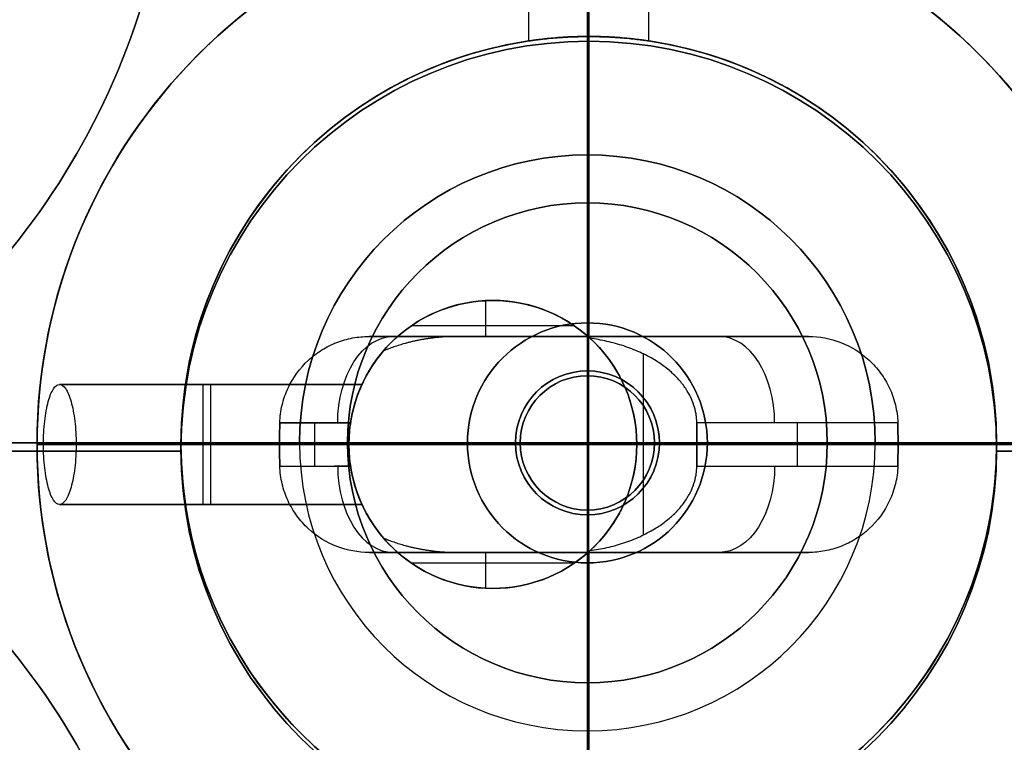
# Model space of a CAD drawing. Header units: millimetres. Extents: x -27.5 to 27.5, y -27.5 to 27.5.
# Tile 4 of 6: x -11.9 to 8.7, y -6.2 to 8.8. Entities that reach past the tile are written whole.
import ezdxf

# ---------------------------------------------------------------- set-up
doc = ezdxf.new("R2010")
doc.units = ezdxf.units.MM
for name, color, linetype in [('CABLE', 7, 'Continuous'), ('Capa 01', 7, 'Continuous'), ('Layer 01', 7, 'Continuous'), ('LUZ', 7, 'Continuous'), ('METAL NEGRO', 7, 'Continuous')]:
    doc.layers.add(name, color=color, linetype=linetype)

# ---------------------------------------------------------------- blocks, each defined once
blk = doc.blocks.new('Block 11')
at = {"layer": 'Layer 01'}
for p, q in [((-4435.468, 260.94, 2649.758), (-4435.468, 263.965, 2649.758)), ((-4434.218, 261.033, 2647.258), (-4434.218, 264.033, 2647.258)), ((-4432.968, 260.94, 2649.758), (-4432.968, 263.965, 2649.758)), ((-4434.218, 254.769, 2652.508), (-4434.218, 261.033, 2652.508)), ((-4436.367, 254.783, 2661.258), (-4436.367, 255.529, 2661.258)), ((-4434.52, 255.006, 2661.258), (-4437.916, 255.006, 2661.258)), ((-4438.799, 254.783, 2662.814), (-4437.563, 254.783, 2661.777)), ((-4437.714, 254.783, 2661.903), (-4430.722, 254.783, 2661.903)), ((-4434.218, 254.783, 2663.786), (-4434.218, 254.783, 2658.97)), ((-4433.08, 250.647, 2658.508), (-4433.08, 254.418, 2658.508)), ((-4440.659, 252.983, 2662.025), (-4439.184, 252.983, 2660.787)), ((-4439.925, 252.083, 2661.409), (-4439.925, 252.983, 2661.409)), ((-4429.869, 252.083, 2660.269), (-4429.869, 252.983, 2660.269)), ((-4445.718, 252.533, 2647.258), (-4445.718, 252.533, 2652.508)), ((-4442.718, 252.533, 2647.258), (-4445.718, 252.533, 2647.258)), ((-4439.218, 252.533, 2654.258), (-4445.584, 252.533, 2654.258)), ((-4439.218, 252.533, 2656.758), (-4444.904, 252.533, 2656.758)), ((-4442.718, 252.533, 2647.258), (-4442.718, 252.533, 2652.508)), ((-4439.218, 252.533, 2652.508), (-4442.718, 252.533, 2652.508)), ((-4440.666, 252.533, 2662.031), (-4439.218, 252.533, 2660.816)), ((-4439.218, 252.533, 2660.816), (-4439.218, 252.533, 2656.758)), ((-4439.218, 252.533, 2654.258), (-4439.218, 252.533, 2652.508)), ((-4433.218, 252.533, 2658.508), (-4433.218, 252.533, 2652.508)), ((-4425.718, 252.533, 2652.508), (-4433.218, 252.533, 2652.508)), ((-4433.218, 252.533, 2658.508), (-4431.968, 252.533, 2658.508)), ((-4431.968, 252.533, 2658.508), (-4427.77, 252.533, 2662.031)), ((-4425.718, 252.533, 2647.258), (-4425.718, 252.533, 2652.508)), ((-4422.718, 252.533, 2647.258), (-4425.718, 252.533, 2647.258)), ((-4439.184, 252.083, 2660.787), (-4439.515, 252.083, 2661.065)), ((-4437.714, 250.283, 2661.903), (-4430.722, 250.283, 2661.903)), ((-4436.367, 249.536, 2661.258), (-4436.367, 250.283, 2661.258)), ((-4434.218, 244.033, 2652.508), (-4434.218, 250.297, 2652.508)), ((-4434.218, 250.283, 2658.97), (-4434.218, 250.283, 2663.786)), ((-4434.52, 250.059, 2661.258), (-4437.916, 250.059, 2661.258))]:
    blk.add_line(p, q, dxfattribs=at)
for centre, radius, start, end in [((-4434.218, 252.533, 2647.258), 11.5, 90, 270), ((-4434.218, 252.533, 2652.508), 11.5, 90, 180), ((-4434.218, 252.533, 2649.883), 11.5, 96.2088, 263.7912), ((-4434.218, 252.533, 2652.508), 11.5, 360, 90), ((-4434.218, 252.533, 2647.258), 11.5, 270, 90), ((-4434.218, 252.533, 2649.883), 11.5, 276.2083, 83.7914), ((-4434.218, 252.533, 2647.258), 8.5, 90, 270), ((-4434.218, 252.533, 2647.258), 8.5, 90, 270), ((-4434.218, 252.533, 2649.883), 8.5, 98.4136, 261.5868), ((-4434.218, 252.533, 2647.258), 8.5, 270, 90), ((-4434.218, 252.533, 2647.258), 8.5, 270, 90), ((-4434.218, 252.533, 2649.883), 8.5, 278.4139, 81.5861), ((-4436.218, 252.533, 2652.508), 3, 90, 270), ((-4436.218, 252.533, 2652.508), 3, 90, 270), ((-4436.218, 252.533, 2652.508), 3, 270, 90), ((-4436.218, 252.533, 2652.508), 3, 270, 90), ((-4434.218, 252.533, 2652.508), 11.5, 180, 270), ((-4434.218, 252.533, 2652.508), 11.5, 270, 0)]:
    blk.add_arc(centre, radius, start, end, dxfattribs=at)
at = {"layer": 'Layer 01', "extrusion": (0, 0, -1)}
for centre, radius, start, end in [((4434.218, 252.533, -2652.508), 11.5, 0, 90), ((4434.218, 252.533, -2647.258), 11.5, 270, 90), ((4434.218, 252.533, -2652.508), 11.5, 90, 180), ((4434.218, 252.533, -2647.258), 11.5, 90, 270), ((4434.218, 252.533, -2652.508), 8.5, 270, 90), ((4434.218, 252.533, -2652.508), 8.5, 270, 90), ((4434.218, 252.533, -2652.508), 8.5, 90, 270), ((4434.218, 252.533, -2652.508), 8.5, 90, 270), ((4436.218, 252.533, -2656.883), 3, 270, 90), ((4436.218, 252.533, -2661.258), 3, 40.4593, 90), ((4436.218, 252.533, -2661.258), 3, 40.4593, 90), ((4436.218, 252.533, -2661.258), 3, 90, 131.4096), ((4436.218, 252.533, -2656.883), 3, 90, 270), ((4436.218, 252.533, -2661.258), 3, 90, 131.4096), ((4436.218, 252.533, -2658.508), 3, 132.5155, 227.4845), ((4436.218, 252.533, -2658.508), 3, 132.5155, 227.4845), ((4434.218, 252.533, -2652.508), 11.5, 270, 360), ((4434.218, 252.533, -2652.508), 11.5, 180, 270), ((4436.218, 252.533, -2661.258), 3, 270, 319.5407), ((4436.218, 252.533, -2661.258), 3, 270, 319.5407), ((4436.218, 252.533, -2661.258), 3, 228.5904, 270), ((4436.218, 252.533, -2661.258), 3, 228.5904, 270)]:
    blk.add_arc(centre, radius, start, end, dxfattribs=at)
at = {"layer": 'Layer 01', "extrusion": (0.766044, 0, -0.642788)}
blk.add_arc((252.983, -813.371, -5111.285), 1.8, 270, 0, dxfattribs=at)
at = {"layer": 'Layer 01', "extrusion": (0, 1, 0)}
for centre, radius, start, end in [((4434.218, 2652.508, 254.783), 11.278, 66.0348, 113.9652), ((4434.218, 2652.508, 252.533), 11.5, 0, 8.7529), ((4434.218, 2652.508, 252.533), 11.5, 21.6888, 55.8972), ((4434.218, 2652.508, 252.533), 11.5, 124.1028, 180), ((4434.218, 2652.508, 250.283), 11.278, 66.0348, 113.9652)]:
    blk.add_arc(centre, radius, start, end, dxfattribs=at)
at = {"layer": 'Layer 01', "extrusion": (0, -1, 0)}
for centre, radius, start, end in [((-4434.218, 2652.508, -254.783), 11.278, 66.0348, 113.9652), ((-4434.218, 2652.508, -252.533), 11.5, 171.2471, 180), ((-4434.218, 2652.508, -252.533), 11.5, 124.1028, 158.3112), ((-4434.218, 2652.508, -252.533), 11.5, 360, 55.8972), ((-4434.218, 2652.508, -250.283), 11.278, 66.0348, 113.9652)]:
    blk.add_arc(centre, radius, start, end, dxfattribs=at)
at = {"layer": 'Layer 01', "extrusion": (0.766044, 1.98952e-13, 0.642788)}
blk.add_arc((252.983, 4887.15, -1684.107), 1.8, 270, 360, dxfattribs=at)
at = {"layer": 'Layer 01', "extrusion": (-1, 0, 0)}
for centre, start, end in [((-252.533, 2655.508, 4442.265), 180, 0), ((-252.533, 2655.508, 4442.097), 0, 180)]:
    blk.add_arc(centre, 1.25, start, end, dxfattribs=at)
at = {"layer": 'Layer 01', "extrusion": (-0.642788, 2.78728e-11, -0.766044)}
blk.add_arc((-252.533, 5101.808, 815.171), 11.06, 90, 92.3318, dxfattribs=at)
at = {"layer": 'Layer 01', "extrusion": (0.642788, -2.78728e-11, 0.766044)}
blk.add_arc((252.533, 5101.808, -815.171), 11.06, 87.6682, 90, dxfattribs=at)
at = {"layer": 'Layer 01', "extrusion": (0.642788, 4.39865e-11, -0.766044)}
blk.add_arc((252.533, -1691.809, -4885.35), 11.06, 87.6682, 90, dxfattribs=at)
at = {"layer": 'Layer 01', "extrusion": (-0.642788, -4.39865e-11, 0.766044)}
blk.add_arc((-252.533, -1691.809, 4885.35), 11.06, 90, 92.3318, dxfattribs=at)
at = {"layer": 'Layer 01', "extrusion": (-0.642788, -1.59959e-11, -0.766044)}
blk.add_arc((-252.533, 5101.808, 815.171), 11.06, 87.6682, 90, dxfattribs=at)
at = {"layer": 'Layer 01', "extrusion": (0.642788, 1.59959e-11, 0.766044)}
blk.add_arc((252.533, 5101.808, -815.171), 11.06, 90, 92.3318, dxfattribs=at)
at = {"layer": 'Layer 01', "extrusion": (0.642788, -4.14984e-11, -0.766044)}
blk.add_arc((252.533, -1691.809, -4885.35), 11.06, 90, 92.3318, dxfattribs=at)
at = {"layer": 'Layer 01', "extrusion": (-0.642788, 4.14984e-11, 0.766044)}
blk.add_arc((-252.533, -1691.809, 4885.35), 11.06, 87.6682, 90, dxfattribs=at)
at = {"layer": 'Layer 01', "extrusion": (-0.766044, 1.98952e-13, 0.642788)}
blk.add_arc((-252.083, -813.371, 5111.285), 1.8, 270, 0, dxfattribs=at)
at = {"layer": 'Layer 01', "extrusion": (-0.766044, 0, -0.642788)}
blk.add_arc((-252.083, 4887.15, 1684.107), 1.8, 270, 0, dxfattribs=at)
at = {"layer": 'Layer 01'}
for points, degree in [([(-4434.218, 264.033, 2651.008), (-4434.218, 261.033, 2651.008)], 1), ([(-4434.218, 261.033, 2648.508), (-4434.218, 264.033, 2648.508)], 1), ([(-4434.218, 264.033, 2648.508), (-4434.218, 261.033, 2648.508)], 1), ([(-4434.218, 261.033, 2651.008), (-4434.218, 264.033, 2651.008)], 1), ([(-4434.218, 261.033, 2651.008), (-4434.218, 261.033, 2652.508)], 1), ([(-4434.218, 261.033, 2647.258), (-4434.218, 261.033, 2648.508)], 1), ([(-4434.218, 261.033, 2648.508), (-4434.218, 261.033, 2647.258)], 1), ([(-4434.218, 261.033, 2652.508), (-4434.218, 261.033, 2651.008)], 1), ([(-4436.218, 255.533, 2652.508), (-4436.218, 255.533, 2661.258)], 1), ([(-4436.218, 255.533, 2661.258), (-4436.218, 255.533, 2652.508)], 1), ([(-4438.799, 254.783, 2662.814), (-4436.945, 254.783, 2661.258)], 1), ([(-4438.799, 254.783, 2662.814), (-4436.945, 254.783, 2661.258)], 1), ([(-4434.234, 254.783, 2661.258), (-4436.945, 254.783, 2661.258)], 1), ([(-4436.945, 254.783, 2661.258), (-4434.234, 254.783, 2661.258)], 1), ([(-4434.234, 254.783, 2658.957), (-4434.234, 254.783, 2658.805), (-4434.221, 254.772, 2658.655), (-4434.191, 254.744, 2658.508)], 3), ([(-4434.234, 254.783, 2661.258), (-4434.234, 254.783, 2658.957)], 1), ([(-4434.234, 254.783, 2658.957), (-4429.637, 254.783, 2662.814)], 1), ([(-4434.234, 254.783, 2661.258), (-4434.234, 254.783, 2658.957)], 1), ([(-4434.234, 254.783, 2658.957), (-4429.637, 254.783, 2662.814)], 1), ([(-4434.191, 254.744, 2658.508), (-4434.221, 254.772, 2658.655), (-4434.234, 254.783, 2658.805), (-4434.234, 254.783, 2658.957)], 3), ([(-4438.945, 253.783, 2655.508), (-4445.249, 253.783, 2655.508)], 1), ([(-4445.249, 253.783, 2655.508), (-4438.945, 253.783, 2655.508)], 1), ([(-4439.184, 252.983, 2660.787), (-4440.659, 252.983, 2662.025)], 1), ([(-4439.184, 252.983, 2660.787), (-4440.659, 252.983, 2662.025)], 1), ([(-4427.777, 252.983, 2662.025), (-4431.968, 252.983, 2658.508)], 1), ([(-4431.968, 252.983, 2658.508), (-4431.968, 252.083, 2658.508)], 1), ([(-4431.968, 252.083, 2658.508), (-4431.968, 252.983, 2658.508)], 1), ([(-4427.777, 252.983, 2662.025), (-4431.968, 252.983, 2658.508)], 1), ([(-4440.659, 252.083, 2662.025), (-4439.184, 252.083, 2660.787)], 1), ([(-4440.659, 252.083, 2662.025), (-4439.184, 252.083, 2660.787)], 1), ([(-4431.968, 252.083, 2658.508), (-4427.777, 252.083, 2662.025)], 1), ([(-4431.968, 252.083, 2658.508), (-4427.777, 252.083, 2662.025)], 1), ([(-4445.249, 251.283, 2655.508), (-4438.945, 251.283, 2655.508)], 1), ([(-4438.945, 251.283, 2655.508), (-4445.249, 251.283, 2655.508)], 1), ([(-4436.945, 250.283, 2661.258), (-4438.799, 250.283, 2662.814)], 1), ([(-4436.945, 250.283, 2661.258), (-4438.799, 250.283, 2662.814)], 1), ([(-4436.945, 250.283, 2661.258), (-4434.234, 250.283, 2661.258)], 1), ([(-4434.234, 250.283, 2661.258), (-4436.945, 250.283, 2661.258)], 1), ([(-4434.191, 250.321, 2658.508), (-4434.221, 250.294, 2658.655), (-4434.234, 250.283, 2658.805), (-4434.234, 250.283, 2658.957)], 3), ([(-4434.234, 250.283, 2658.957), (-4434.234, 250.283, 2658.805), (-4434.221, 250.294, 2658.655), (-4434.191, 250.321, 2658.508)], 3), ([(-4434.234, 250.283, 2658.957), (-4434.234, 250.283, 2661.258)], 1), ([(-4429.637, 250.283, 2662.814), (-4434.234, 250.283, 2658.957)], 1), ([(-4434.234, 250.283, 2658.957), (-4434.234, 250.283, 2661.258)], 1), ([(-4429.637, 250.283, 2662.814), (-4434.234, 250.283, 2658.957)], 1), ([(-4436.218, 249.533, 2661.258), (-4436.218, 249.533, 2652.508)], 1), ([(-4436.218, 249.533, 2652.508), (-4436.218, 249.533, 2661.258)], 1)]:
    blk.add_open_spline(points, degree=degree, dxfattribs=at)
for points, weights, degree in [([(-4434.218, 264.033, 2652.508), (-4434.218, 264.033, 2661.941), (-4434.218, 254.783, 2663.786)], [1, 0.746414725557, 0.931934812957], 2), ([(-4436.945, 254.783, 2661.258), (-4437.503, 254.783, 2661.258), (-4438.037, 254.679, 2661.258), (-4438.501, 254.479, 2661.258)], [1, 0.971301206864, 0.971301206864, 1], 3), ([(-4436.945, 254.783, 2661.258), (-4437.503, 254.783, 2661.258), (-4438.037, 254.679, 2661.258), (-4438.501, 254.479, 2661.258)], [1, 0.971301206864, 0.971301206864, 1], 3), ([(-4431.968, 252.983, 2658.508), (-4431.968, 253.871, 2658.508), (-4432.839, 254.561, 2658.508), (-4434.191, 254.744, 2658.508)], [1, 0.851082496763, 0.851082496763, 1], 3), ([(-4431.968, 252.983, 2658.508), (-4431.968, 253.871, 2658.508), (-4432.839, 254.561, 2658.508), (-4434.191, 254.744, 2658.508)], [1, 0.851082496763, 0.851082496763, 1], 3), ([(-4439.184, 252.083, 2660.787), (-4439.23, 252.382, 2660.825), (-4439.23, 252.684, 2660.825), (-4439.184, 252.983, 2660.787)], [1, 0.99245733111, 0.99245733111, 1], 3), ([(-4439.184, 252.083, 2660.787), (-4439.23, 252.382, 2660.825), (-4439.23, 252.684, 2660.825), (-4439.184, 252.983, 2660.787)], [1, 0.99245733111, 0.99245733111, 1], 3), ([(-4445.584, 252.533, 2654.258), (-4445.718, 252.533, 2653.388), (-4445.718, 252.533, 2652.508)], [0.944993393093, 0.969273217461, 1], 2), ([(-4440.666, 252.533, 2662.031), (-4443.596, 252.533, 2660.047), (-4444.904, 252.533, 2656.758)], [0.861319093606, 0.836758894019, 0.889874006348], 2), ([(-4422.718, 252.533, 2652.508), (-4422.718, 252.533, 2658.61), (-4427.77, 252.533, 2662.031)], [1, 0.819830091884, 0.861319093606], 2), ([(-4434.191, 250.321, 2658.508), (-4432.839, 250.505, 2658.508), (-4431.968, 251.195, 2658.508), (-4431.968, 252.083, 2658.508)], [1, 0.851082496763, 0.851082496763, 1], 3), ([(-4434.191, 250.321, 2658.508), (-4432.839, 250.505, 2658.508), (-4431.968, 251.195, 2658.508), (-4431.968, 252.083, 2658.508)], [1, 0.851082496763, 0.851082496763, 1], 3), ([(-4438.501, 250.586, 2661.258), (-4438.037, 250.387, 2661.258), (-4437.503, 250.283, 2661.258), (-4436.945, 250.283, 2661.258)], [1, 0.971301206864, 0.971301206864, 1], 3), ([(-4438.501, 250.586, 2661.258), (-4438.037, 250.387, 2661.258), (-4437.503, 250.283, 2661.258), (-4436.945, 250.283, 2661.258)], [1, 0.971301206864, 0.971301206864, 1], 3), ([(-4434.218, 250.283, 2663.786), (-4434.218, 241.033, 2661.941), (-4434.218, 241.033, 2652.508)], [0.931934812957, 0.746414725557, 1], 2)]:
    blk.add_rational_spline(points, weights, degree=degree, dxfattribs=at)
for points, knots in [([(-4434.218, 261.033, 2651.008), (-4434.3, 261.033, 2651.008), (-4434.383, 261.032, 2651), (-4434.543, 261.027, 2650.968), (-4434.621, 261.024, 2650.944), (-4434.848, 261.011, 2650.85), (-4434.986, 260.999, 2650.759), (-4435.219, 260.974, 2650.526), (-4435.31, 260.963, 2650.388), (-4435.404, 260.95, 2650.161), (-4435.428, 260.946, 2650.083), (-4435.46, 260.942, 2649.922), (-4435.468, 260.94, 2649.839), (-4435.468, 260.94, 2649.595), (-4435.435, 260.945, 2649.43), (-4435.311, 260.962, 2649.129), (-4435.217, 260.975, 2648.99), (-4434.987, 260.999, 2648.759), (-4434.849, 261.011, 2648.667), (-4434.546, 261.028, 2648.541), (-4434.384, 261.033, 2648.508), (-4434.218, 261.033, 2648.508)], [-3.952953, -3.952953, -3.952953, -3.952953, -3.705894, -3.705894, -3.458834, -3.458834, -2.964715, -2.964715, -2.470596, -2.470596, -2.223536, -2.223536, -1.976477, -1.976477, -1.482358, -1.482358, -0.988238, -0.988238, -0.494119, -0.494119, 0, 0, 0, 0]), ([(-4434.218, 261.033, 2648.508), (-4434.384, 261.033, 2648.508), (-4434.546, 261.028, 2648.541), (-4434.849, 261.011, 2648.667), (-4434.987, 260.999, 2648.759), (-4435.217, 260.975, 2648.99), (-4435.311, 260.962, 2649.129), (-4435.435, 260.945, 2649.43), (-4435.468, 260.94, 2649.595), (-4435.468, 260.94, 2649.839), (-4435.46, 260.942, 2649.922), (-4435.428, 260.946, 2650.083), (-4435.404, 260.95, 2650.161), (-4435.31, 260.963, 2650.388), (-4435.219, 260.974, 2650.526), (-4434.986, 260.999, 2650.759), (-4434.848, 261.011, 2650.85), (-4434.621, 261.024, 2650.944), (-4434.543, 261.027, 2650.968), (-4434.383, 261.032, 2651), (-4434.3, 261.033, 2651.008), (-4434.218, 261.033, 2651.008)], [-3.952953, -3.952953, -3.952953, -3.952953, -3.458834, -3.458834, -2.964715, -2.964715, -2.470596, -2.470596, -1.976477, -1.976477, -1.729417, -1.729417, -1.482358, -1.482358, -0.988238, -0.988238, -0.494119, -0.494119, -0.24706, -0.24706, 0, 0, 0, 0]), ([(-4434.218, 261.033, 2651.008), (-4434.055, 261.033, 2651.008), (-4433.89, 261.028, 2650.975), (-4433.589, 261.011, 2650.851), (-4433.45, 260.999, 2650.758), (-4433.277, 260.981, 2650.585), (-4433.225, 260.975, 2650.521), (-4433.134, 260.963, 2650.385), (-4433.095, 260.958, 2650.314), (-4433.001, 260.945, 2650.087), (-4432.968, 260.94, 2649.924), (-4432.968, 260.94, 2649.594), (-4433.001, 260.945, 2649.431), (-4433.126, 260.962, 2649.129), (-4433.219, 260.975, 2648.99), (-4433.449, 260.999, 2648.76), (-4433.588, 261.011, 2648.667), (-4433.889, 261.028, 2648.542), (-4434.053, 261.033, 2648.508), (-4434.218, 261.033, 2648.508)], [-3.955346, -3.955346, -3.955346, -3.955346, -3.460928, -3.460928, -2.96651, -2.96651, -2.719301, -2.719301, -2.472092, -2.472092, -1.977673, -1.977673, -1.483255, -1.483255, -0.988837, -0.988837, -0.494418, -0.494418, 0, 0, 0, 0]), ([(-4434.218, 261.033, 2648.508), (-4434.053, 261.033, 2648.508), (-4433.889, 261.028, 2648.542), (-4433.588, 261.011, 2648.667), (-4433.449, 260.999, 2648.76), (-4433.219, 260.975, 2648.99), (-4433.126, 260.962, 2649.129), (-4433.001, 260.945, 2649.431), (-4432.968, 260.94, 2649.594), (-4432.968, 260.94, 2649.924), (-4433.001, 260.945, 2650.087), (-4433.095, 260.958, 2650.314), (-4433.134, 260.963, 2650.385), (-4433.225, 260.975, 2650.521), (-4433.277, 260.981, 2650.585), (-4433.45, 260.999, 2650.758), (-4433.589, 261.011, 2650.851), (-4433.89, 261.028, 2650.975), (-4434.055, 261.033, 2651.008), (-4434.218, 261.033, 2651.008)], [-3.955346, -3.955346, -3.955346, -3.955346, -3.460928, -3.460928, -2.96651, -2.96651, -2.472092, -2.472092, -1.977673, -1.977673, -1.483255, -1.483255, -1.236046, -1.236046, -0.988837, -0.988837, -0.494418, -0.494418, 0, 0, 0, 0]), ([(-4440.659, 252.983, 2662.025), (-4440.655, 253.109, 2662.021), (-4440.638, 253.232, 2662.025), (-4440.581, 253.473, 2662.042), (-4440.539, 253.592, 2662.057), (-4440.384, 253.927, 2662.118), (-4440.237, 254.126, 2662.18), (-4439.976, 254.368, 2662.293), (-4439.881, 254.44, 2662.335), (-4439.682, 254.564, 2662.422), (-4439.579, 254.615, 2662.468), (-4439.364, 254.699, 2662.563), (-4439.252, 254.73, 2662.613), (-4439.028, 254.772, 2662.712), (-4438.914, 254.783, 2662.763), (-4438.799, 254.783, 2662.814)], [0, 0, 0, 0, 0.37557, 0.37557, 0.75114, 0.75114, 1.502279, 1.502279, 1.877849, 1.877849, 2.253419, 2.253419, 2.628989, 2.628989, 3.004559, 3.004559, 3.004559, 3.004559]), ([(-4440.659, 252.983, 2662.025), (-4440.655, 253.109, 2662.021), (-4440.638, 253.232, 2662.025), (-4440.581, 253.473, 2662.042), (-4440.539, 253.592, 2662.057), (-4440.384, 253.927, 2662.118), (-4440.237, 254.126, 2662.18), (-4439.976, 254.368, 2662.293), (-4439.881, 254.44, 2662.335), (-4439.682, 254.564, 2662.422), (-4439.579, 254.615, 2662.468), (-4439.364, 254.699, 2662.563), (-4439.252, 254.73, 2662.613), (-4439.028, 254.772, 2662.712), (-4438.914, 254.783, 2662.763), (-4438.799, 254.783, 2662.814)], [-3.004559, -3.004559, -3.004559, -3.004559, -2.628989, -2.628989, -2.253419, -2.253419, -1.502279, -1.502279, -1.12671, -1.12671, -0.75114, -0.75114, -0.37557, -0.37557, 0, 0, 0, 0]), ([(-4429.637, 254.783, 2662.814), (-4429.407, 254.783, 2662.712), (-4429.183, 254.741, 2662.612), (-4428.749, 254.574, 2662.42), (-4428.551, 254.451, 2662.332), (-4428.286, 254.207, 2662.218), (-4428.207, 254.118, 2662.184), (-4428.065, 253.924, 2662.124), (-4428.002, 253.817, 2662.098), (-4427.897, 253.593, 2662.058), (-4427.857, 253.476, 2662.043), (-4427.799, 253.235, 2662.025), (-4427.781, 253.109, 2662.021), (-4427.777, 252.983, 2662.025)], [0, 0, 0, 0, 0.751676, 0.751676, 1.503353, 1.503353, 1.879191, 1.879191, 2.255029, 2.255029, 2.630868, 2.630868, 3.006706, 3.006706, 3.006706, 3.006706]), ([(-4429.637, 254.783, 2662.814), (-4429.407, 254.783, 2662.712), (-4429.183, 254.741, 2662.612), (-4428.749, 254.574, 2662.42), (-4428.551, 254.451, 2662.332), (-4428.286, 254.207, 2662.218), (-4428.207, 254.118, 2662.184), (-4428.065, 253.924, 2662.124), (-4428.002, 253.817, 2662.098), (-4427.897, 253.593, 2662.058), (-4427.857, 253.476, 2662.043), (-4427.799, 253.235, 2662.025), (-4427.781, 253.109, 2662.021), (-4427.777, 252.983, 2662.025)], [-3.006706, -3.006706, -3.006706, -3.006706, -2.255029, -2.255029, -1.503353, -1.503353, -1.127515, -1.127515, -0.751676, -0.751676, -0.375838, -0.375838, 0, 0, 0, 0]), ([(-4439.184, 252.983, 2660.787), (-4439.162, 253.13, 2660.769), (-4439.129, 253.276, 2660.764), (-4439.041, 253.558, 2660.783), (-4438.987, 253.697, 2660.806), (-4438.863, 253.956, 2660.882), (-4438.792, 254.079, 2660.935), (-4438.647, 254.299, 2661.072), (-4438.572, 254.396, 2661.155), (-4438.501, 254.479, 2661.258)], [-1.791233, -1.791233, -1.791233, -1.791233, -1.343424, -1.343424, -0.895616, -0.895616, -0.447808, -0.447808, 0, 0, 0, 0]), ([(-4438.501, 254.479, 2661.258), (-4438.572, 254.396, 2661.155), (-4438.647, 254.299, 2661.072), (-4438.792, 254.079, 2660.935), (-4438.863, 253.956, 2660.882), (-4438.987, 253.697, 2660.806), (-4439.041, 253.558, 2660.783), (-4439.129, 253.276, 2660.764), (-4439.162, 253.13, 2660.769), (-4439.184, 252.983, 2660.787)], [-1.791233, -1.791233, -1.791233, -1.791233, -1.343424, -1.343424, -0.895616, -0.895616, -0.447808, -0.447808, 0, 0, 0, 0]), ([(-4445.584, 252.533, 2654.258), (-4445.584, 252.701, 2654.258), (-4445.575, 252.866, 2654.292), (-4445.541, 253.172, 2654.421), (-4445.516, 253.311, 2654.516), (-4445.454, 253.539, 2654.749), (-4445.417, 253.63, 2654.888), (-4445.337, 253.751, 2655.187), (-4445.293, 253.783, 2655.348), (-4445.249, 253.783, 2655.508)], [0, 0, 0, 0, 0.502799, 0.502799, 1.005599, 1.005599, 1.508398, 1.508398, 2.011198, 2.011198, 2.011198, 2.011198]), ([(-4445.584, 252.533, 2654.258), (-4445.584, 252.701, 2654.258), (-4445.575, 252.866, 2654.292), (-4445.541, 253.172, 2654.421), (-4445.516, 253.311, 2654.516), (-4445.454, 253.539, 2654.749), (-4445.417, 253.63, 2654.888), (-4445.337, 253.751, 2655.187), (-4445.293, 253.783, 2655.348), (-4445.249, 253.783, 2655.508)], [-2.011198, -2.011198, -2.011198, -2.011198, -1.508398, -1.508398, -1.005599, -1.005599, -0.502799, -0.502799, 0, 0, 0, 0]), ([(-4445.249, 253.783, 2655.508), (-4445.206, 253.783, 2655.669), (-4445.162, 253.752, 2655.83), (-4445.079, 253.63, 2656.129), (-4445.041, 253.54, 2656.267), (-4444.976, 253.31, 2656.501), (-4444.95, 253.172, 2656.595), (-4444.923, 252.942, 2656.692), (-4444.916, 252.863, 2656.717), (-4444.906, 252.7, 2656.75), (-4444.904, 252.616, 2656.758), (-4444.904, 252.533, 2656.758)], [-2.010505, -2.010505, -2.010505, -2.010505, -1.507879, -1.507879, -1.005253, -1.005253, -0.502626, -0.502626, -0.251313, -0.251313, 0, 0, 0, 0]), ([(-4445.249, 253.783, 2655.508), (-4445.206, 253.783, 2655.669), (-4445.162, 253.752, 2655.83), (-4445.079, 253.63, 2656.129), (-4445.041, 253.54, 2656.267), (-4444.976, 253.31, 2656.501), (-4444.95, 253.172, 2656.595), (-4444.923, 252.942, 2656.692), (-4444.916, 252.863, 2656.717), (-4444.906, 252.7, 2656.75), (-4444.904, 252.616, 2656.758), (-4444.904, 252.533, 2656.758)], [0, 0, 0, 0, 0.502626, 0.502626, 1.005253, 1.005253, 1.507879, 1.507879, 1.759192, 1.759192, 2.010505, 2.010505, 2.010505, 2.010505]), ([(-4438.945, 251.283, 2655.508), (-4438.945, 251.283, 2655.673), (-4438.961, 251.316, 2655.839), (-4439.014, 251.442, 2656.141), (-4439.05, 251.534, 2656.277), (-4439.103, 251.707, 2656.45), (-4439.12, 251.769, 2656.501), (-4439.152, 251.903, 2656.591), (-4439.167, 251.976, 2656.63), (-4439.192, 252.127, 2656.693), (-4439.201, 252.205, 2656.717), (-4439.215, 252.366, 2656.75), (-4439.218, 252.45, 2656.758), (-4439.218, 252.697, 2656.758), (-4439.204, 252.863, 2656.725), (-4439.155, 253.165, 2656.599), (-4439.12, 253.302, 2656.507), (-4439.05, 253.532, 2656.277), (-4439.014, 253.623, 2656.142), (-4438.961, 253.75, 2655.838), (-4438.945, 253.783, 2655.675), (-4438.945, 253.783, 2655.508)], [-3.99558, -3.99558, -3.99558, -3.99558, -3.496133, -3.496133, -2.996685, -2.996685, -2.746961, -2.746961, -2.497238, -2.497238, -2.247514, -2.247514, -1.99779, -1.99779, -1.498343, -1.498343, -0.998895, -0.998895, -0.499448, -0.499448, 0, 0, 0, 0]), ([(-4438.945, 251.283, 2655.508), (-4438.945, 251.283, 2655.344), (-4438.961, 251.316, 2655.177), (-4439.014, 251.441, 2654.877), (-4439.05, 251.534, 2654.74), (-4439.12, 251.762, 2654.511), (-4439.154, 251.898, 2654.419), (-4439.192, 252.127, 2654.323), (-4439.201, 252.206, 2654.299), (-4439.215, 252.367, 2654.267), (-4439.218, 252.451, 2654.258), (-4439.218, 252.699, 2654.258), (-4439.204, 252.864, 2654.292), (-4439.155, 253.165, 2654.418), (-4439.12, 253.303, 2654.51), (-4439.05, 253.531, 2654.738), (-4439.014, 253.623, 2654.876), (-4438.975, 253.718, 2655.102), (-4438.964, 253.742, 2655.182), (-4438.949, 253.774, 2655.343), (-4438.945, 253.783, 2655.425), (-4438.945, 253.783, 2655.508)], [-3.99497, -3.99497, -3.99497, -3.99497, -3.495599, -3.495599, -2.996228, -2.996228, -2.496857, -2.496857, -2.247171, -2.247171, -1.997485, -1.997485, -1.498114, -1.498114, -0.998743, -0.998743, -0.499371, -0.499371, -0.249686, -0.249686, 0, 0, 0, 0]), ([(-4438.945, 253.783, 2655.508), (-4438.945, 253.783, 2655.675), (-4438.961, 253.75, 2655.838), (-4439.014, 253.623, 2656.142), (-4439.05, 253.532, 2656.277), (-4439.12, 253.302, 2656.507), (-4439.155, 253.165, 2656.599), (-4439.204, 252.863, 2656.725), (-4439.218, 252.697, 2656.758), (-4439.218, 252.45, 2656.758), (-4439.215, 252.366, 2656.75), (-4439.201, 252.205, 2656.717), (-4439.192, 252.127, 2656.693), (-4439.167, 251.976, 2656.63), (-4439.152, 251.903, 2656.591), (-4439.12, 251.769, 2656.501), (-4439.103, 251.707, 2656.45), (-4439.05, 251.534, 2656.277), (-4439.014, 251.442, 2656.141), (-4438.961, 251.316, 2655.839), (-4438.945, 251.283, 2655.673), (-4438.945, 251.283, 2655.508)], [-3.99558, -3.99558, -3.99558, -3.99558, -3.496133, -3.496133, -2.996685, -2.996685, -2.497238, -2.497238, -1.99779, -1.99779, -1.748066, -1.748066, -1.498343, -1.498343, -1.248619, -1.248619, -0.998895, -0.998895, -0.499448, -0.499448, 0, 0, 0, 0]), ([(-4438.945, 253.783, 2655.508), (-4438.945, 253.783, 2655.425), (-4438.949, 253.774, 2655.343), (-4438.964, 253.742, 2655.182), (-4438.975, 253.718, 2655.102), (-4439.014, 253.623, 2654.876), (-4439.05, 253.531, 2654.738), (-4439.12, 253.303, 2654.51), (-4439.155, 253.165, 2654.418), (-4439.204, 252.864, 2654.292), (-4439.218, 252.699, 2654.258), (-4439.218, 252.451, 2654.258), (-4439.215, 252.367, 2654.267), (-4439.201, 252.206, 2654.299), (-4439.192, 252.127, 2654.323), (-4439.154, 251.898, 2654.419), (-4439.12, 251.762, 2654.511), (-4439.05, 251.534, 2654.74), (-4439.014, 251.441, 2654.877), (-4438.961, 251.316, 2655.177), (-4438.945, 251.283, 2655.344), (-4438.945, 251.283, 2655.508)], [-3.99497, -3.99497, -3.99497, -3.99497, -3.745285, -3.745285, -3.495599, -3.495599, -2.996228, -2.996228, -2.496857, -2.496857, -1.997485, -1.997485, -1.7478, -1.7478, -1.498114, -1.498114, -0.998743, -0.998743, -0.499371, -0.499371, 0, 0, 0, 0]), ([(-4445.249, 251.283, 2655.508), (-4445.293, 251.283, 2655.348), (-4445.337, 251.314, 2655.186), (-4445.417, 251.435, 2654.888), (-4445.454, 251.527, 2654.749), (-4445.516, 251.755, 2654.516), (-4445.541, 251.894, 2654.421), (-4445.567, 252.123, 2654.324), (-4445.573, 252.204, 2654.3), (-4445.582, 252.366, 2654.267), (-4445.584, 252.449, 2654.258), (-4445.584, 252.533, 2654.258)], [0, 0, 0, 0, 0.502131, 0.502131, 1.004263, 1.004263, 1.506394, 1.506394, 1.75746, 1.75746, 2.008525, 2.008525, 2.008525, 2.008525]), ([(-4445.249, 251.283, 2655.508), (-4445.293, 251.283, 2655.348), (-4445.337, 251.314, 2655.186), (-4445.417, 251.435, 2654.888), (-4445.454, 251.527, 2654.749), (-4445.516, 251.755, 2654.516), (-4445.541, 251.894, 2654.421), (-4445.567, 252.123, 2654.324), (-4445.573, 252.204, 2654.3), (-4445.582, 252.366, 2654.267), (-4445.584, 252.449, 2654.258), (-4445.584, 252.533, 2654.258)], [-2.008525, -2.008525, -2.008525, -2.008525, -1.506394, -1.506394, -1.004263, -1.004263, -0.502131, -0.502131, -0.251066, -0.251066, 0, 0, 0, 0]), ([(-4444.904, 252.533, 2656.758), (-4444.904, 252.366, 2656.758), (-4444.914, 252.199, 2656.724), (-4444.95, 251.895, 2656.596), (-4444.976, 251.755, 2656.5), (-4445.041, 251.525, 2656.266), (-4445.08, 251.435, 2656.128), (-4445.162, 251.314, 2655.83), (-4445.206, 251.283, 2655.668), (-4445.249, 251.283, 2655.508)], [-2.013024, -2.013024, -2.013024, -2.013024, -1.509768, -1.509768, -1.006512, -1.006512, -0.503256, -0.503256, 0, 0, 0, 0]), ([(-4444.904, 252.533, 2656.758), (-4444.904, 252.366, 2656.758), (-4444.914, 252.199, 2656.724), (-4444.95, 251.895, 2656.596), (-4444.976, 251.755, 2656.5), (-4445.041, 251.525, 2656.266), (-4445.08, 251.435, 2656.128), (-4445.162, 251.314, 2655.83), (-4445.206, 251.283, 2655.668), (-4445.249, 251.283, 2655.508)], [0, 0, 0, 0, 0.503256, 0.503256, 1.006512, 1.006512, 1.509768, 1.509768, 2.013024, 2.013024, 2.013024, 2.013024]), ([(-4438.799, 250.283, 2662.814), (-4439.029, 250.283, 2662.712), (-4439.253, 250.324, 2662.612), (-4439.687, 250.492, 2662.42), (-4439.886, 250.614, 2662.332), (-4440.15, 250.858, 2662.218), (-4440.23, 250.948, 2662.184), (-4440.372, 251.142, 2662.124), (-4440.435, 251.248, 2662.098), (-4440.539, 251.473, 2662.058), (-4440.58, 251.589, 2662.043), (-4440.638, 251.831, 2662.025), (-4440.655, 251.956, 2662.021), (-4440.659, 252.083, 2662.025)], [0, 0, 0, 0, 0.751676, 0.751676, 1.503353, 1.503353, 1.879191, 1.879191, 2.255029, 2.255029, 2.630868, 2.630868, 3.006706, 3.006706, 3.006706, 3.006706]), ([(-4438.799, 250.283, 2662.814), (-4439.029, 250.283, 2662.712), (-4439.253, 250.324, 2662.612), (-4439.687, 250.492, 2662.42), (-4439.886, 250.614, 2662.332), (-4440.15, 250.858, 2662.218), (-4440.23, 250.948, 2662.184), (-4440.372, 251.142, 2662.124), (-4440.435, 251.248, 2662.098), (-4440.539, 251.473, 2662.058), (-4440.58, 251.589, 2662.043), (-4440.638, 251.831, 2662.025), (-4440.655, 251.956, 2662.021), (-4440.659, 252.083, 2662.025)], [-3.006706, -3.006706, -3.006706, -3.006706, -2.255029, -2.255029, -1.503353, -1.503353, -1.127515, -1.127515, -0.751676, -0.751676, -0.375838, -0.375838, 0, 0, 0, 0]), ([(-4438.501, 250.586, 2661.258), (-4438.572, 250.669, 2661.155), (-4438.647, 250.767, 2661.072), (-4438.793, 250.987, 2660.934), (-4438.863, 251.11, 2660.881), (-4438.987, 251.368, 2660.806), (-4439.042, 251.508, 2660.783), (-4439.129, 251.791, 2660.764), (-4439.162, 251.935, 2660.769), (-4439.184, 252.083, 2660.787)], [-1.791242, -1.791242, -1.791242, -1.791242, -1.343432, -1.343432, -0.895621, -0.895621, -0.447811, -0.447811, 0, 0, 0, 0]), ([(-4439.184, 252.083, 2660.787), (-4439.162, 251.935, 2660.769), (-4439.129, 251.791, 2660.764), (-4439.042, 251.508, 2660.783), (-4438.987, 251.368, 2660.806), (-4438.863, 251.11, 2660.881), (-4438.793, 250.987, 2660.934), (-4438.647, 250.767, 2661.072), (-4438.572, 250.669, 2661.155), (-4438.501, 250.586, 2661.258)], [-1.791242, -1.791242, -1.791242, -1.791242, -1.343432, -1.343432, -0.895621, -0.895621, -0.447811, -0.447811, 0, 0, 0, 0]), ([(-4427.777, 252.083, 2662.025), (-4427.781, 251.957, 2662.021), (-4427.798, 251.834, 2662.025), (-4427.856, 251.592, 2662.042), (-4427.897, 251.473, 2662.057), (-4428.052, 251.139, 2662.118), (-4428.199, 250.939, 2662.18), (-4428.46, 250.698, 2662.293), (-4428.555, 250.625, 2662.335), (-4428.754, 250.502, 2662.422), (-4428.858, 250.45, 2662.468), (-4429.072, 250.367, 2662.563), (-4429.184, 250.335, 2662.613), (-4429.409, 250.293, 2662.712), (-4429.523, 250.283, 2662.763), (-4429.637, 250.283, 2662.814)], [0, 0, 0, 0, 0.37557, 0.37557, 0.75114, 0.75114, 1.502279, 1.502279, 1.877849, 1.877849, 2.253419, 2.253419, 2.628989, 2.628989, 3.004559, 3.004559, 3.004559, 3.004559]), ([(-4427.777, 252.083, 2662.025), (-4427.781, 251.957, 2662.021), (-4427.798, 251.834, 2662.025), (-4427.856, 251.592, 2662.042), (-4427.897, 251.473, 2662.057), (-4428.052, 251.139, 2662.118), (-4428.199, 250.939, 2662.18), (-4428.46, 250.698, 2662.293), (-4428.555, 250.625, 2662.335), (-4428.754, 250.502, 2662.422), (-4428.858, 250.45, 2662.468), (-4429.072, 250.367, 2662.563), (-4429.184, 250.335, 2662.613), (-4429.409, 250.293, 2662.712), (-4429.523, 250.283, 2662.763), (-4429.637, 250.283, 2662.814)], [-3.004559, -3.004559, -3.004559, -3.004559, -2.628989, -2.628989, -2.253419, -2.253419, -1.502279, -1.502279, -1.12671, -1.12671, -0.75114, -0.75114, -0.37557, -0.37557, 0, 0, 0, 0])]:
    blk.add_open_spline(points, degree=3, knots=knots, dxfattribs=at)
blk = doc.blocks.new('Block 09')
at = {"layer": 'Layer 01'}
for p, q in [((-4434.247, 251.166, 2653.071), (-4434.247, 253.966, 2653.071)), ((-4434.247, 251.166, 2947.258), (-4434.247, 253.966, 2947.258)), ((-4432.847, 252.566, 2653.071), (-4435.647, 252.566, 2653.071)), ((-4435.647, 252.566, 2947.258), (-4432.847, 252.566, 2947.258)), ((-4435.647, 252.566, 2947.258), (-4435.647, 252.566, 2653.071)), ((-4432.847, 252.566, 2947.258), (-4432.847, 252.566, 2653.071))]:
    blk.add_line(p, q, dxfattribs=at)
at = {"layer": 'Layer 01', "extrusion": (0, 0, -1)}
for centre, start, end in [((4434.247, 252.566, -2653.071), 270, 90), ((4434.247, 252.566, -2947.258), 270, 90), ((4434.247, 252.566, -2800.165), 270, 90), ((4434.247, 252.566, -2947.258), 90, 270), ((4434.247, 252.566, -2800.165), 90, 270), ((4434.247, 252.566, -2653.071), 90, 270)]:
    blk.add_arc(centre, 1.4, start, end, dxfattribs=at)
at = {"layer": 'Layer 01'}
for centre, start, end in [((-4434.247, 252.566, 2947.258), 90, 270), ((-4434.247, 252.566, 2653.071), 90, 270), ((-4434.247, 252.566, 2653.071), 270, 90), ((-4434.247, 252.566, 2947.258), 270, 90)]:
    blk.add_arc(centre, 1.4, start, end, dxfattribs=at)
for points in [[(-4434.247, 253.966, 2653.071), (-4434.247, 253.966, 2751.134), (-4434.247, 253.966, 2849.196), (-4434.247, 253.966, 2947.258)], [(-4434.247, 253.966, 2947.258), (-4434.247, 253.966, 2849.196), (-4434.247, 253.966, 2751.134), (-4434.247, 253.966, 2653.071)], [(-4434.247, 251.166, 2947.258), (-4434.247, 251.166, 2849.196), (-4434.247, 251.166, 2751.134), (-4434.247, 251.166, 2653.071)], [(-4434.247, 251.166, 2653.071), (-4434.247, 251.166, 2751.134), (-4434.247, 251.166, 2849.196), (-4434.247, 251.166, 2947.258)]]:
    blk.add_open_spline(points, degree=3, dxfattribs=at)

msp = doc.modelspace()

# ---------------------------------------------------------------- linework, layer by layer
at = {"layer": 'Capa 01'}
for p, q in [((-0.029, 6.033, 926.75), (-0.029, 27.533, 926.75)), ((-0.029, 5.033, 927.75), (-0.029, 26.533, 927.75)), ((-0.029, 6.033, 924.75), (-0.029, 6.033, 926.75)), ((-0.029, 2.533, 924.75), (-0.029, 6.033, 924.75)), ((-0.029, 5.033, 925.75), (-0.029, 5.033, 927.75)), ((-0.029, 1.533, 925.75), (-0.029, 5.033, 925.75)), ((-0.029, 2.533, 916.75), (-0.029, 2.533, 924.75)), ((-0.029, -2.467, 916.75), (-0.029, 2.533, 916.75)), ((-0.029, 1.533, 917.75), (-0.029, 1.533, 925.75)), ((-0.029, -1.467, 917.75), (-0.029, 1.533, 917.75)), ((-6.029, 0.033, 926.75), (-27.529, 0.033, 926.75)), ((-26.529, 0.033, 927.75), (-5.029, 0.033, 927.75)), ((-2.529, 0.033, 924.75), (-6.029, 0.033, 924.75)), ((-5.029, 0.033, 925.75), (-1.529, 0.033, 925.75)), ((2.471, 0.033, 916.75), (-2.529, 0.033, 916.75)), ((-1.529, 0.033, 917.75), (1.471, 0.033, 917.75)), ((1.471, 0.033, 925.75), (4.971, 0.033, 925.75)), ((5.971, 0.033, 924.75), (2.471, 0.033, 924.75)), ((4.971, 0.033, 927.75), (26.471, 0.033, 927.75)), ((27.471, 0.033, 926.75), (5.971, 0.033, 926.75)), ((-0.029, -1.467, 917.75), (-0.029, -1.467, 925.75)), ((-0.029, -4.967, 925.75), (-0.029, -1.467, 925.75)), ((-0.029, -5.967, 924.75), (-0.029, -2.467, 924.75)), ((-0.029, -2.467, 916.75), (-0.029, -2.467, 924.75)), ((-0.029, -4.967, 925.75), (-0.029, -4.967, 927.75)), ((-0.029, -26.467, 927.75), (-0.029, -4.967, 927.75)), ((-0.029, -27.467, 926.75), (-0.029, -5.967, 926.75)), ((-0.029, -5.967, 924.75), (-0.029, -5.967, 926.75))]:
    msp.add_line(p, q, dxfattribs=at)
at = {"layer": 'Capa 01', "extrusion": (0, 0, -1)}
for centre, radius, start, end in [((0.029, 0.033, -1111.75), 27.5, 0, 180), ((0.029, 0.033, -1019.25), 27.5, 0, 180), ((0.029, 0.033, -1111.75), 26.5, 0, 180), ((0.029, 0.033, -1019.75), 26.5, 0, 180), ((0.029, 0.033, -926.75), 6, 0, 180), ((0.029, 0.033, -927.75), 5, 0, 180), ((0.029, 0.033, -924.75), 2.5, 0, 180), ((0.029, 0.033, -925.75), 1.5, 0, 180), ((0.029, 0.033, -1111.75), 27.5, 180, 0), ((0.029, 0.033, -1019.25), 27.5, 180, 0), ((0.029, 0.033, -1111.75), 26.5, 180, 0), ((0.029, 0.033, -1019.75), 26.5, 180, 0), ((0.029, 0.033, -927.75), 5, 180, 0), ((0.029, 0.033, -916.75), 2.5, 180, 0), ((0.029, 0.033, -925.75), 1.5, 180, 0)]:
    msp.add_arc(centre, radius, start, end, dxfattribs=at)
at = {"layer": 'Capa 01'}
for centre, radius, start, end in [((-0.029, 0.033, 926.75), 27.5, 0, 180), ((-0.029, 0.033, 927.75), 26.5, 0, 180), ((-0.029, 0.033, 924.75), 6, 0, 180), ((-0.029, 0.033, 925.75), 6, 0, 180), ((-0.029, 0.033, 925.75), 5, 0, 180), ((-0.029, 0.033, 926.75), 5, 0, 180), ((-0.029, 0.033, 916.75), 2.5, 0, 180), ((-0.029, 0.033, 920.75), 2.5, 0, 180), ((-0.029, 0.033, 917.75), 1.5, 0, 180), ((-0.029, 0.033, 921.75), 1.5, 0, 180), ((-0.029, 0.033, 926.75), 27.5, 180, 0), ((-0.029, 0.033, 927.75), 26.5, 180, 0), ((-0.029, 0.033, 924.75), 6, 180, 0), ((-0.029, 0.033, 926.75), 6, 180, 0), ((-0.029, 0.033, 925.75), 6, 180, 0), ((-0.029, 0.033, 925.75), 5, 180, 0), ((-0.029, 0.033, 926.75), 5, 180, 0), ((-0.029, 0.033, 924.75), 2.5, 180, 0), ((-0.029, 0.033, 920.75), 2.5, 180, 0), ((-0.029, 0.033, 917.75), 1.5, 180, 0), ((-0.029, 0.033, 921.75), 1.5, 180, 0)]:
    msp.add_arc(centre, radius, start, end, dxfattribs=at)
for points in [[(-6.029, 0.033, 924.75), (-6.029, 0.033, 926.75)], [(-5.029, 0.033, 927.75), (-5.029, 0.033, 925.75)], [(-2.529, 0.033, 916.75), (-2.529, 0.033, 924.75)], [(-1.529, 0.033, 925.75), (-1.529, 0.033, 917.75)], [(1.471, 0.033, 917.75), (1.471, 0.033, 925.75)], [(2.471, 0.033, 924.75), (2.471, 0.033, 916.75)], [(4.971, 0.033, 925.75), (4.971, 0.033, 927.75)], [(5.971, 0.033, 926.75), (5.971, 0.033, 924.75)]]:
    msp.add_open_spline(points, degree=1, dxfattribs=at)
at = {"layer": 'LUZ'}
for p, q in [((0, 8.4, 16.75), (0, 12.221, 16.75)), ((0, 8.4, 616.75), (0, 12.221, 616.75)), ((-8.5, -0.139, 16.75), (-16.819, -0.139, 16.75)), ((-16.819, -0.139, 616.75), (-8.5, -0.139, 616.75)), ((-8.5, -0.1, 616.75), (-8.5, -0.1, 16.75)), ((8.5, -0.1, 616.75), (8.5, -0.1, 16.75)), ((16.819, -0.139, 16.75), (8.5, -0.139, 16.75)), ((8.5, -0.139, 616.75), (16.819, -0.139, 616.75))]:
    msp.add_line(p, q, dxfattribs=at)
for centre, radius, start, end in [((-23.66, 13.56, 16.75), 15, 300, 0), ((-23.66, 13.56, 316.75), 15, 300, 0), ((23.66, 13.56, 16.75), 15, 180, 240), ((23.66, 13.56, 316.75), 15, 180, 240), ((0, -0.1, 16.75), 8.5, 90, 270), ((0, -0.1, 16.75), 8.5, 270, 90), ((-23.66, -13.76, 16.75), 15, 360, 60), ((-23.66, -13.76, 316.75), 15, 0, 60), ((23.66, -13.76, 316.75), 15, 120, 180)]:
    msp.add_arc(centre, radius, start, end, dxfattribs=at)
at = {"layer": 'LUZ', "extrusion": (0, 0, -1)}
for centre, radius, start, end in [((23.66, 13.56, -616.75), 15, 180, 240), ((0, -0.1, -616.75), 8.5, 270, 90), ((0, -0.1, -316.75), 8.5, 270, 90), ((0, -0.1, -616.75), 8.5, 90, 270), ((0, -0.1, -316.75), 8.5, 90, 270), ((23.66, -13.76, -616.75), 15, 120, 180), ((-23.66, -13.76, -616.75), 15, 0, 60)]:
    msp.add_arc(centre, radius, start, end, dxfattribs=at)
at = {"layer": 'LUZ'}
msp.add_open_spline([(0, 8.4, 16.75), (0, 8.4, 616.75)], degree=1, dxfattribs=at)
at = {"layer": 'METAL NEGRO'}
for p, q in [((0, 8.5, 16.75), (0, 11.5, 16.75)), ((-1.25, 8.408, 14.25), (-1.25, 11.432, 14.25)), ((1.25, 8.408, 14.25), (1.25, 11.432, 14.25)), ((0, -8.5, 11.5), (0, 8.5, 11.5)), ((-11.5, 0, 16.75), (-11.5, 0, 11.5)), ((-8.5, 0, 16.75), (-8.5, 0, 11.5)), ((8.5, 0, 16.75), (8.5, 0, 11.5)), ((-11.5, 0, 16.75), (-8.5, 0, 16.75)), ((-8.5, 0, 11.5), (8.5, 0, 11.5)), ((8.5, 0, 16.75), (11.5, 0, 16.75))]:
    msp.add_line(p, q, dxfattribs=at)
at = {"layer": 'METAL NEGRO', "extrusion": (0, 0, -1)}
for centre, radius, start, end in [((0, 0, -11.5), 11.5, 0, 90), ((0, 0, -16.75), 11.5, 90, 270), ((0, 0, -14.125), 11.5, 276.2088, 83.7912), ((0, 0, -14.125), 11.5, 96.2083, 263.7914), ((0, 0, -16.75), 8.5, 270, 90), ((0, 0, -16.75), 8.5, 90, 270), ((0, 0, -14.125), 8.5, 278.4139, 81.5861), ((0, 0, -14.125), 8.5, 98.4132, 261.5864), ((0, 0, -11.5), 11.5, 270, 0)]:
    msp.add_arc(centre, radius, start, end, dxfattribs=at)
at = {"layer": 'METAL NEGRO'}
for centre, radius, start, end in [((0, 0, 16.75), 11.5, 90, 270), ((0, 0, 11.5), 11.5, 0, 90), ((0, 0, 11.5), 8.5, 90, 270), ((0, 0, 11.5), 8.5, 270, 90), ((0, 0, 11.5), 11.5, 270, 0)]:
    msp.add_arc(centre, radius, start, end, dxfattribs=at)
at = {"layer": 'METAL NEGRO', "extrusion": (0, -1, 0)}
for start, end in [(180, 270), (270, 360)]:
    msp.add_arc((0, 11.5), 11.5, start, end, dxfattribs=at)
at = {"layer": 'METAL NEGRO'}
for points in [[(0, 11.5, 13), (0, 8.5, 13)], [(0, 8.5, 15.5), (0, 11.5, 15.5)], [(0, 8.5, 13), (0, 8.5, 11.5)], [(0, 8.5, 16.75), (0, 8.5, 15.5)]]:
    msp.add_open_spline(points, degree=1, dxfattribs=at)
for points, weights in [([(0, 0), (0, 11.5), (0, 11.5, 11.5)], [1, 0.707106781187, 1]), ([(-1.158, 0, 0.058), (-11.5, 0, 1.105), (-11.5, 0, 11.5)], [0.961896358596, 0.727591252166, 1]), ([(0, -11.5, 11.5), (0, -11.5), (0, 0)], [1, 0.707106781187, 1])]:
    msp.add_rational_spline(points, weights, degree=2, dxfattribs=at)
for points, knots in [([(0, 8.5, 13), (-0.165, 8.5, 13), (-0.33, 8.495, 13.033), (-0.63, 8.478, 13.158), (-0.769, 8.466, 13.252), (-0.999, 8.442, 13.482), (-1.092, 8.43, 13.621), (-1.218, 8.413, 13.923), (-1.25, 8.408, 14.086), (-1.25, 8.408, 14.416), (-1.217, 8.413, 14.578), (-1.123, 8.426, 14.805), (-1.084, 8.431, 14.877), (-0.994, 8.442, 15.013), (-0.941, 8.448, 15.077), (-0.768, 8.466, 15.25), (-0.629, 8.478, 15.343), (-0.328, 8.495, 15.467), (-0.163, 8.5, 15.5), (0, 8.5, 15.5)], [0, 0, 0, 0, 0.494418, 0.494418, 0.988837, 0.988837, 1.483255, 1.483255, 1.977673, 1.977673, 2.472092, 2.472092, 2.719301, 2.719301, 2.96651, 2.96651, 3.460928, 3.460928, 3.955346, 3.955346, 3.955346, 3.955346]), ([(0, 8.5, 13), (0.165, 8.5, 13), (0.328, 8.495, 13.033), (0.63, 8.478, 13.158), (0.769, 8.466, 13.251), (0.999, 8.442, 13.481), (1.092, 8.43, 13.621), (1.217, 8.413, 13.922), (1.25, 8.408, 14.086), (1.25, 8.408, 14.331), (1.242, 8.409, 14.414), (1.21, 8.413, 14.575), (1.186, 8.417, 14.653), (1.092, 8.43, 14.88), (1, 8.442, 15.017), (0.767, 8.466, 15.25), (0.63, 8.478, 15.342), (0.403, 8.491, 15.436), (0.325, 8.494, 15.46), (0.165, 8.499, 15.492), (0.082, 8.5, 15.5), (0, 8.5, 15.5)], [-3.952953, -3.952953, -3.952953, -3.952953, -3.458834, -3.458834, -2.964715, -2.964715, -2.470596, -2.470596, -1.976477, -1.976477, -1.729417, -1.729417, -1.482358, -1.482358, -0.988238, -0.988238, -0.494119, -0.494119, -0.24706, -0.24706, 0, 0, 0, 0])]:
    msp.add_open_spline(points, degree=3, knots=knots, dxfattribs=at)
msp.add_rational_spline([(11.5, 0, 11.5), (11.5, 0), (0, 0), (-0.581, 0), (-1.158, 0, 0.058)], [1, 0.707106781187, 1, 0.97951552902, 0.961896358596], degree=2, knots=[3.141593, 3.141593, 3.141593, 4.712389, 4.712389, 4.822248, 4.822248, 4.822248], dxfattribs=at)

# ---------------------------------------------------------------- block references
at = {"layer": 'CABLE'}
msp.add_blockref('Block 09', (4434.218, -252.533, -2030.508), dxfattribs=at)
at = {"layer": 'METAL NEGRO'}
msp.add_blockref('Block 11', (4434.218, -252.533, -2030.508), dxfattribs=at)

doc.saveas('drawing.dxf')
